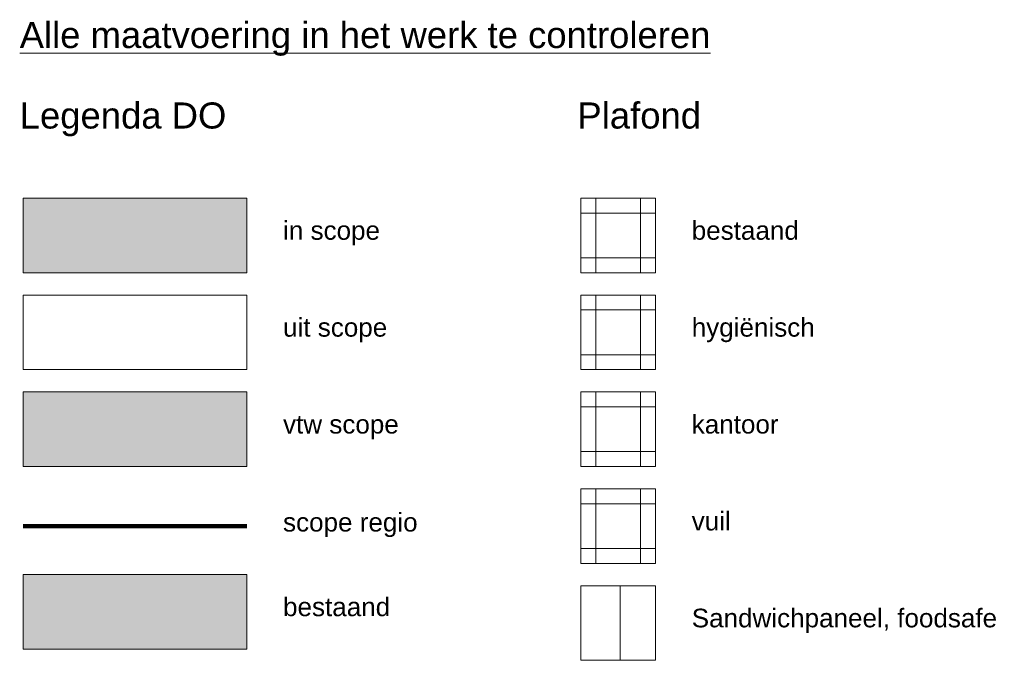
# Model space of a CAD drawing. Header units: millimetres. Extents: x 1158 to 98602, y 910 to 113498.
# Tile 1 of 30: x 1158 to 14367, y 910 to 9505. Entities that reach past the tile are written whole.
import ezdxf

# ---------------------------------------------------------------- set-up
doc = ezdxf.new("R2010")
doc.units = ezdxf.units.MM
doc.linetypes.add('Afbreeklijn', pattern=[9, 5, -2, 0, -2])
for name, color, linetype, lineweight in [('A--L$01A__Algemeen', 7, 'Continuous', 9), ('A--LD20__DetailPenFijn', 2, 'Continuous', 15), ('A--LD30__DetailPenMiddel', 3, 'Continuous', 9), ('A--T$01A__Algemeen', 1, 'Continuous', 9)]:
    doc.layers.add(name, color=color, linetype=linetype, lineweight=lineweight)
doc.styles.add('Arial', font='arial.ttf', dxfattribs={"height": 350})
doc.styles.add('Arial_1', font='arial.ttf', dxfattribs={"height": 250})
doc.styles.add('Arial_B', font='arial.ttf', dxfattribs={"height": 350})

msp = doc.modelspace()

# ---------------------------------------------------------------- hatches: boundary and pattern name
at = {"layer": 'A--L$01A__Algemeen'}
for color, points in [(256, [(4204.2, 6110.2), (4204.2, 7110.2), (1204.2, 7110.2), (1204.2, 6110.2)]), (31, [(4204.2, 3510.2), (4204.2, 4510.2), (1204.2, 4510.2), (1204.2, 3510.2)]), (9, [(4204.2, 1060.2), (4204.2, 2060.2), (1204.2, 2060.2), (1204.2, 1060.2)])]:
    msp.add_hatch(color=color, dxfattribs=at).paths.add_polyline_path(points)
h = msp.add_hatch(dxfattribs=at)
h.set_pattern_fill('FP_1', color=9, style=0, pattern_type=2)
h.set_pattern_definition([(0, (-113.35, 310.2), (0, 600), []), (90, (-113.35, 310.2), (-600, 4e-14), [])])
h.paths.add_polyline_path([(9686.6, 6110.2), (9686.6, 7110.2), (8686.6, 7110.2), (8686.6, 6110.2)])
h = msp.add_hatch(dxfattribs=at)
h.set_pattern_fill('FP_2', color=9, style=0, pattern_type=2)
h.set_pattern_definition([(0, (-113.35, -989.8), (0, 600), []), (90, (-113.35, -989.8), (-600, 4e-14), [])])
h.paths.add_polyline_path([(9686.6, 4810.2), (9686.6, 5810.2), (8686.6, 5810.2), (8686.6, 4810.2)])
h = msp.add_hatch(dxfattribs=at)
h.set_pattern_fill('FP_3', color=9, style=0, pattern_type=2)
h.set_pattern_definition([(0, (-113.35, -2289.8), (0, 600), []), (90, (-113.35, -2289.8), (-600, 4e-14), [])])
h.paths.add_polyline_path([(9686.6, 3510.2), (9686.6, 4510.2), (8686.6, 4510.2), (8686.6, 3510.2)])
h = msp.add_hatch(dxfattribs=at)
h.set_pattern_fill('FP_4', color=9, style=0, pattern_type=2)
h.set_pattern_definition([(0, (-113.35, -3589.8), (0, 600), []), (90, (-113.35, -3589.8), (-600, 4e-14), [])])
h.paths.add_polyline_path([(9686.6, 2210.2), (9686.6, 3210.2), (8686.6, 3210.2), (8686.6, 2210.2)])
h = msp.add_hatch(dxfattribs=at)
h.set_pattern_fill('FP_5', color=9, style=0, pattern_type=2)
h.set_pattern_definition([(90, (-388.2, -4889.8), (-1200, 7e-14), [])])
h.paths.add_polyline_path([(9686.6, 910.2), (9686.6, 1910.2), (8686.6, 1910.2), (8686.6, 910.2)])

# ---------------------------------------------------------------- linework, layer by layer
at = {"layer": 'A--LD20__DetailPenFijn'}
for p, q in [((4204.2, 7110.2), (1204.2, 7110.2)), ((1204.2, 7110.2), (1204.2, 6110.2)), ((4204.2, 6110.2), (4204.2, 7110.2)), ((9686.6, 7110.2), (8686.6, 7110.2)), ((8686.6, 7110.2), (8686.6, 6110.2)), ((9686.6, 6110.2), (9686.6, 7110.2)), ((1204.2, 6110.2), (4204.2, 6110.2)), ((8686.6, 6110.2), (9686.6, 6110.2)), ((4204.2, 5810.2), (1204.2, 5810.2)), ((1204.2, 5810.2), (1204.2, 4810.2)), ((4204.2, 4810.2), (4204.2, 5810.2)), ((9686.6, 5810.2), (8686.6, 5810.2)), ((8686.6, 5810.2), (8686.6, 4810.2)), ((9686.6, 4810.2), (9686.6, 5810.2)), ((1204.2, 4810.2), (4204.2, 4810.2)), ((8686.6, 4810.2), (9686.6, 4810.2)), ((4204.2, 4510.2), (1204.2, 4510.2)), ((1204.2, 4510.2), (1204.2, 3510.2)), ((4204.2, 3510.2), (4204.2, 4510.2)), ((9686.6, 4510.2), (8686.6, 4510.2)), ((8686.6, 4510.2), (8686.6, 3510.2)), ((9686.6, 3510.2), (9686.6, 4510.2)), ((1204.2, 3510.2), (4204.2, 3510.2)), ((8686.6, 3510.2), (9686.6, 3510.2)), ((9686.6, 3210.2), (8686.6, 3210.2)), ((8686.6, 3210.2), (8686.6, 2210.2)), ((9686.6, 2210.2), (9686.6, 3210.2)), ((8686.6, 2210.2), (9686.6, 2210.2)), ((4204.2, 2060.2), (1204.2, 2060.2)), ((1204.2, 2060.2), (1204.2, 1060.2)), ((4204.2, 1060.2), (4204.2, 2060.2)), ((9686.6, 1910.2), (8686.6, 1910.2)), ((8686.6, 1910.2), (8686.6, 910.2)), ((9686.6, 910.2), (9686.6, 1910.2)), ((1204.2, 1060.2), (4204.2, 1060.2)), ((8686.6, 910.2), (9686.6, 910.2))]:
    msp.add_line(p, q, dxfattribs=at)
at = {"layer": 'A--LD30__DetailPenMiddel', "linetype": 'Afbreeklijn', "lineweight": 100}
msp.add_line((1204.2, 2710.2), (4204.2, 2710.2), dxfattribs=at)

# ---------------------------------------------------------------- texts
at = {"layer": 'A--T$01A__Algemeen', "color": 7, "lineweight": 13, "attachment_point": 1}
for s, insert, char_height, width, style in [('\\LAlle maatvoering in het werk te controleren', (1158.1, 9474.8), 350, 12378.055, 'Arial_B'), ('Legenda DO', (1158.1, 8394.6), 350, 3423.206, 'Arial'), ('Plafond', (8640.5, 8394.6), 350, 2052.32, 'Arial'), ('in scope', (4691.2, 6802.5), 250, 1563.291, 'Arial_1'), ('bestaand', (10173.7, 6802.5), 250, 1723.628, 'Arial_1'), ('uit scope', (4691.2, 5502.5), 250, 1683.544, 'Arial_1'), ('hygiënisch', (10173.7, 5502.5), 250, 1956.118, 'Arial_1'), ('vtw scope', (4691.2, 4202.5), 250, 1883.966, 'Arial_1'), ('kantoor', (10173.7, 4202.5), 250, 1402.953, 'Arial_1'), ('^I', (11331.2, 4202.5), 250, 1018.143, 'Arial_1'), ('vuil', (10173.7, 2902.5), 250, 617.299, 'Arial_1'), ('scope regio', (4691.2, 2888.2), 250, 2188.607, 'Arial_1'), ('bestaand', (4691.2, 1752.5), 250, 1723.628, 'Arial_1'), ('Sandwichpaneel, foodsafe', (10173.7, 1602.5), 250, 4898.311, 'Arial_1')]:
    msp.add_mtext(s, dxfattribs=dict(at, insert=insert, char_height=char_height, width=width, style=style))

doc.saveas('drawing.dxf')
